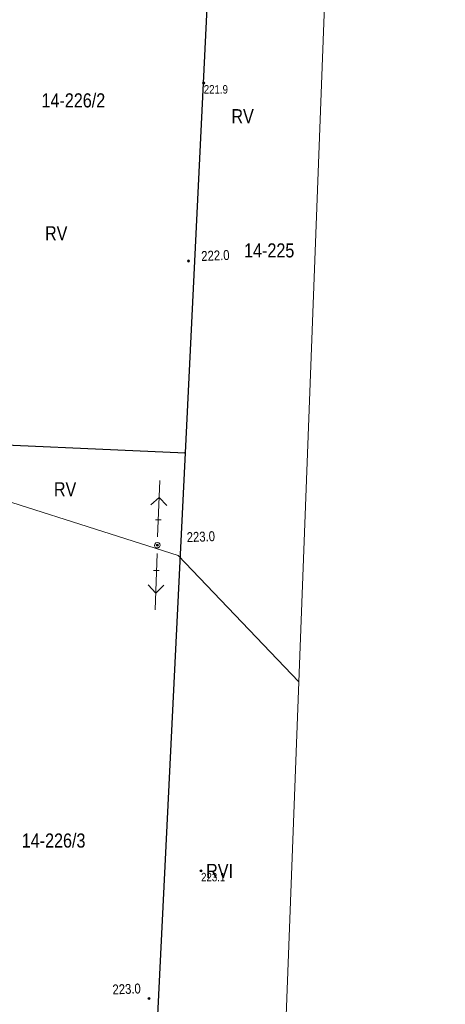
# Model space of a CAD drawing. Header units: metres. Extents: x 0 to 6601798, y -2700 to 5691112.
# Tile 48 of 60: x 6600230 to 6600268, y 5690090 to 5690177. Entities that reach past the tile are written whole.
import ezdxf
from ezdxf.enums import TextEntityAlignment as Align

# ---------------------------------------------------------------- set-up
doc = ezdxf.new("R2010")
doc.units = ezdxf.units.M
doc.header["$MEASUREMENT"] = 0
for name, color, linetype, lineweight in [('AS__Nowe_granice', 150, 'Continuous', 30), ('Kontury', 7, 'Continuous', 5), ('Numery_dzialek', 150, 'Continuous', 5), ('OTR_T_1', 7, 'Continuous', 5), ('podzial_uzytki', 7, 'Continuous', 5), ('Punkty', 7, 'Continuous', 5), ('UEEOA_T_13', 7, 'Continuous', 5), ('UEEOA_T_14', 7, 'Continuous', 5), ('WWRPP_T_0', 7, 'Continuous', 5)]:
    doc.layers.add(name, color=color, linetype=linetype, lineweight=lineweight)
doc.styles.add('STYL_ARIAL', font='ARIALN.TTF')

# ---------------------------------------------------------------- blocks, each defined once
blk = doc.blocks.new('GRO')
at = {"color": 7, "flags": 128}
blk.add_lwpolyline([(0, 0.45), (0.318, 0.318), (0.45, 0), (0.318, -0.318), (0, -0.45), (-0.318, -0.318), (-0.45, 0), (-0.318, 0.318), (0, 0.45)], dxfattribs=at)
blk = doc.blocks.new('801')
at = {"color": 0}
for radius in [1, 0.9, 0.8, 0.7, 0.6, 0.5, 0.4, 0.3, 0.2, 0.1]:
    blk.add_circle((0, 0), radius, dxfattribs=at)
blk = doc.blocks.new('PSN')
at = {"color": 7, "flags": 128}
for points in [[(7.5, 0), (57.5, 0)], [(22.5, 2.5), (22.5, -2.5)], [(42.5, 0), (35.429, 7.071)], [(42.5, 0), (35.429, -7.071)]]:
    blk.add_lwpolyline(points, dxfattribs=at)
blk = doc.blocks.new('SLS')
at = {"color": 7, "flags": 128}
blk.add_lwpolyline([(0, 2.5), (1.352, 2.103), (2.274, 1.039), (2.475, -0.356), (1.889, -1.637), (0.704, -2.399), (-0.704, -2.399), (-1.889, -1.637), (-2.475, -0.356), (-2.274, 1.039), (-1.352, 2.103), (0, 2.5)], dxfattribs=at)

msp = doc.modelspace()

# ---------------------------------------------------------------- linework, layer by layer
at = {"color": 7, "linetype": 'Continuous', "lineweight": 0, "flags": 128}
msp.add_lwpolyline([(6600198.69, 5689777.13), (6600210.05, 5689827.78), (6600218.14, 5689870.2), (6600233.82, 5689944.97), (6600245.79, 5690012.22), (6600246.54, 5690013.16), (6600250.01, 5690020.65), (6600251.64, 5690029.65), (6600268.02, 5690461.06)], dxfattribs=at)
at = {"layer": 'AS__Nowe_granice', "linetype": 'Continuous', "flags": 128}
for points in [[(6600247.63, 5690194.26), (6600244.93, 5690138.93)], [(6600222.32, 5690139.93), (6600244.93, 5690138.93)], [(6600244.93, 5690138.93), (6600242.22, 5690083.59)]]:
    msp.add_lwpolyline(points, dxfattribs=at)
at = {"layer": 'Kontury', "color": 3, "linetype": 'Continuous', "flags": 128}
for points in [[(6600244.32, 5690129.81), (6600222.18, 5690136.84)], [(6600255.017, 5690118.59), (6600244.32, 5690129.81)]]:
    msp.add_lwpolyline(points, dxfattribs=at)

# ---------------------------------------------------------------- block references
at = {"layer": 'OTR_T_1', "color": 7, "linetype": 'Continuous', "xscale": 0.1, "yscale": 0.1, "zscale": 0.1, "rotation": 0.0008399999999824}
for p in [(6600246.581, 5690171.756), (6600246.344, 5690101.809)]:
    msp.add_blockref('801', p, dxfattribs=at)
at = {"layer": 'Punkty', "color": 7, "linetype": 'Continuous', "xscale": 0.1, "yscale": 0.1, "zscale": 0.1}
msp.add_blockref('GRO', (6600244.93, 5690138.93), dxfattribs=at)
at = {"layer": 'UEEOA_T_13', "color": 1, "linetype": 'Continuous', "xscale": 0.1, "yscale": 0.1, "zscale": 0.1}
for rotation in [87.73786999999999, 268.13363]:
    msp.add_blockref('PSN', (6600242.458, 5690130.721), dxfattribs=dict(at, rotation=rotation))
at = {"layer": 'UEEOA_T_14', "color": 1, "linetype": 'Continuous', "xscale": 0.1, "yscale": 0.1, "zscale": 0.1, "rotation": 2.406419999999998}
msp.add_blockref('SLS', (6600242.458, 5690130.721), dxfattribs=at)
at = {"layer": 'WWRPP_T_0', "color": 7, "linetype": 'Continuous', "xscale": 0.1, "yscale": 0.1, "zscale": 0.1}
for p, rotation in [((6600245.229, 5690155.957), 2.400689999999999), ((6600242.458, 5690130.721), 2.406419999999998), ((6600241.726, 5690090.468), 2.41215)]:
    msp.add_blockref('801', p, dxfattribs=dict(at, rotation=rotation))

# ---------------------------------------------------------------- texts
at = {"layer": 'Numery_dzialek', "linetype": 'Continuous', "style": 'STYL_ARIAL'}
for s, p in [('14-226/2', (6600232.183, 5690170.837)), ('14-225', (6600250.161, 5690157.517)), ('14-226/3', (6600230.427, 5690105.122))]:
    msp.add_text(s, height=1.25, dxfattribs=at).set_placement(p, align=Align.TOP_LEFT)
at = {"layer": 'OTR_T_1', "color": 7, "linetype": 'Continuous', "style": 'STYL_ARIAL'}
for s, p in [('221.9', (6600246.581, 5690171.569)), ('223.1', (6600246.344, 5690101.622))]:
    msp.add_text(s, height=0.75, dxfattribs=at).set_placement(p, align=Align.TOP_LEFT)
at = {"layer": 'podzial_uzytki', "color": 3, "linetype": 'Continuous', "style": 'STYL_ARIAL'}
for s, p in [('RV', (6600249.035, 5690169.432)), ('RV', (6600232.493, 5690159.041)), ('RV', (6600233.281, 5690136.313)), ('RVI', (6600246.792, 5690102.427))]:
    msp.add_text(s, height=1.25, dxfattribs=at).set_placement(p, align=Align.TOP_LEFT)
at = {"layer": 'WWRPP_T_0', "color": 7, "linetype": 'Continuous', "style": 'STYL_ARIAL'}
for s, rotation, p in [('222.0', 2.4035, (6600246.391, 5690155.687)), ('223.0', 2.4057, (6600245.1, 5690130.723)), ('223.0', 2.412, (6600238.51, 5690090.564))]:
    msp.add_text(s, height=0.875, rotation=rotation, dxfattribs=at).set_placement(p, align=Align.BOTTOM_LEFT)

doc.saveas('drawing.dxf')
